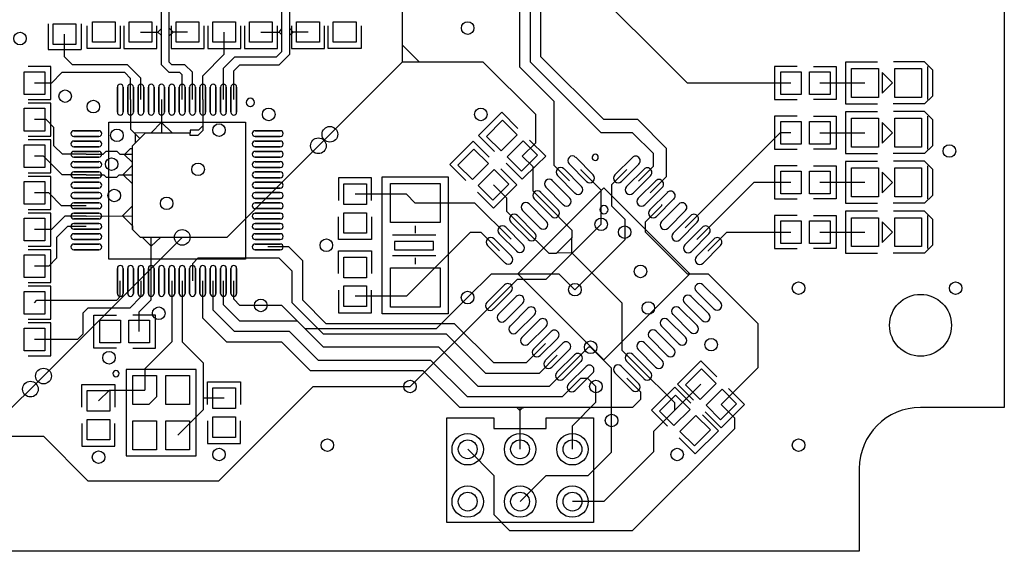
# Model space of a CAD drawing. Header units: millimetres. Extents: x 0 to 2835, y -2045 to 1.
# Tile 2 of 3: x 954 to 2835, y -2045 to -1029. Entities that reach past the tile are written whole.
import ezdxf

# ---------------------------------------------------------------- set-up
doc = ezdxf.new("R2010")
doc.units = ezdxf.units.MM

msp = doc.modelspace()

# ---------------------------------------------------------------- linework, layer by layer
for points in [[(2679.8, -275), (2834.8, -275), (2834.8, -1770), (2674.8, -1770)], [(1264.6, -1181.8), (1264.6, -1134.6), (1260, -1130), (1240, -1130), (1225, -1115), (1225, -935), (1220, -930), (1145, -930), (1130, -915), (1130, -760), (1160, -730), (1281.3, -730), (1329.8, -681.5)], [(1343.4, -1181.8), (1343.4, -1121.6), (1365, -1100), (1445, -1100), (1455, -1090), (1455, -920), (1445, -910), (1350, -910), (1335, -895), (1335, -760), (1360, -735), (1415, -735), (1429.8, -720.2), (1429.8, -681.5)], [(2079.8, -744), (1983.8, -744), (1944.8, -705), (1744.8, -705), (1684.8, -765), (1684.8, -1110), (1546.8, -1248.1)], [(2427.4, -1150), (2229.8, -1150), (2024.8, -945), (2024.8, -755), (2035.8, -744), (2079.8, -744)], [(2158.5, -1359.8), (2189.8, -1328.5), (2189.8, -1275), (2134.8, -1220), (2069.8, -1220), (1949.8, -1100), (1949.8, -780), (1924.8, -755), (1769.8, -755), (1757.8, -767), (1757.8, -829)], [(1284.3, -1181.8), (1284.3, -1129.3), (1270, -1115), (1245, -1115), (1240, -1110), (1240, -925), (1230, -915), (1155, -915), (1150, -910), (1150, -895), (1155, -890), (1240, -890), (1245, -885), (1245, -865), (1240, -860), (1150, -860), (1145, -855), (1145, -835), (1150, -830), (1175, -830), (1180.2, -824.8), (1180.2, -781.5)], [(1363.1, -1181.8), (1363.1, -1126.9), (1375, -1115), (1450, -1115), (1470, -1095), (1470, -915), (1450, -895), (1365, -895), (1360, -890), (1360, -875), (1365, -870), (1465, -870), (1470, -865), (1470, -845), (1465, -840), (1385, -840), (1380, -835), (1380, -781.5)], [(2136.3, -1337.5), (2164.8, -1309), (2164.8, -1285), (2124.8, -1245), (2064.8, -1245), (1929.8, -1110), (1929.8, -935), (1907.8, -913), (1907.8, -829)], [(999.8, -1710), (919.8, -1790), (584.8, -1790), (524.8, -1730), (524.8, -1540), (434.8, -1450), (434.8, -1335), (459.8, -1310), (459.8, -1140), (533, -1066.8), (533, -930.5)], [(2004.3, -1337.2), (1974.8, -1307.7), (1974.8, -1185), (1909.8, -1120), (1909.8, -945), (1892.3, -927.5), (1856.8, -927.5)], [(1008.5, -1036.8), (1008.5, -1086)], [(1071.5, -1036.8), (1071.5, -1086)], [(1146.5, -1040.7), (1146.5, -1084.1), (1083.5, -1084.1), (1083.5, -1040.7)], [(1153.5, -1040.8), (1153.5, -1084.1), (1192.9, -1084.1), (1216.5, -1084.1), (1216.5, -1040.8)], [(1185, -1052.6), (1218.4, -1052.5), (1225, -1046.1)], [(1218.4, -1052.5), (1225, -1059.3)], [(1275, -1052.6), (1247.7, -1052.5), (1240, -1045)], [(1247.7, -1052.5), (1240, -1059.9)], [(1243.5, -1040.8), (1243.5, -1084.1), (1282.9, -1084.1), (1306.5, -1084.1), (1306.5, -1040.8)], [(1304, -1181.8), (1304, -1136), (1345, -1095), (1345, -1052.6)], [(1313.5, -1040.8), (1313.5, -1084.1), (1352.9, -1084.1), (1376.5, -1084.1), (1376.5, -1040.8)], [(1383.5, -1040.8), (1383.5, -1084.1), (1422.9, -1084.1), (1446.5, -1084.1), (1446.5, -1040.8)], [(1415, -1052.6), (1449.6, -1052.5), (1455, -1046.2)], [(1449.6, -1052.5), (1455, -1057.7)], [(1505, -1052.6), (1476.4, -1052.5), (1470, -1045.8)], [(1476.4, -1052.5), (1470, -1058.8)], [(1473.5, -1040.8), (1473.5, -1084.1), (1512.9, -1084.1), (1536.5, -1084.1), (1536.5, -1040.8)], [(1606.5, -1040.7), (1606.5, -1084.1), (1543.5, -1084.1), (1543.5, -1040.7)], [(1185.9, -1181.8), (1185.9, -1140.9), (1160, -1115), (1055, -1115), (1040, -1100), (1040, -1056.5)], [(1008.5, -1086), (1071.5, -1086)], [(1914.3, -1289.5), (1939.8, -1264), (1939.8, -1210), (1839.8, -1110), (1717.8, -1110), (1684.8, -1077)], [(2623.5, -1109), (2681.5, -1109), (2697.6, -1124.9), (2697.6, -1174.9), (2682.6, -1189.9), (2622.6, -1189.9)], [(970.6, -1181.5), (1013.9, -1181.5), (1013.9, -1142.1), (1013.9, -1118.5), (970.6, -1118.5)], [(1717.8, -1110), (1684.8, -1110)], [(2439.3, -1118.5), (2395.9, -1118.5), (2395.9, -1157.9), (2395.9, -1181.5), (2439.3, -1181.5)], [(2470.7, -1118.5), (2514, -1118.5), (2514, -1181.5), (2470.7, -1181.5)], [(2592.6, -1109.9), (2531.5, -1109.9), (2531.5, -1189.9), (2592.6, -1189.9)], [(2688.1, -1118.4), (2688.1, -1181.5)], [(1166.2, -1181.8), (1166.2, -1141.2), (1155, -1130), (1035, -1130), (1015, -1150), (982.4, -1150)], [(2568.7, -1150), (2482.6, -1150)], [(1166.2, -1181.8), (1166.2, -1238.5), (1183.8, -1256)], [(1225.3, -1181.8), (1225.4, -1245)], [(1304, -1181.8), (1304, -1240.8), (1294.8, -1250), (1279.8, -1250), (1279.8, -1245)], [(970.6, -1251.5), (1013.9, -1251.5), (1013.9, -1212.1), (1013.9, -1188.5), (970.6, -1188.5)], [(1081.6, -1286.1), (1035.9, -1286.1), (1019.8, -1270), (1019.8, -1235), (1004.8, -1220), (982.4, -1220)], [(1861.4, -1281.1), (1830.8, -1250.5), (1875.3, -1206), (1906, -1236.6)], [(2439.3, -1213.5), (2395.9, -1213.5), (2395.9, -1252.9), (2395.9, -1276.5), (2439.3, -1276.5)], [(2470.7, -1213.5), (2514, -1213.5), (2514, -1276.5), (2470.7, -1276.5)], [(2592.6, -1204.9), (2531.5, -1204.9), (2531.5, -1284.9), (2592.6, -1284.9)], [(2623.5, -1204), (2681.5, -1204), (2697.6, -1219.9), (2697.6, -1269.9), (2682.6, -1284.9), (2622.6, -1284.9)], [(2688.1, -1213.4), (2688.1, -1276.5)], [(1368.8, -1486.5), (1124.8, -1486.5), (1124.8, -1224.5), (1385.8, -1224.5), (1385.8, -1486.5), (1355.8, -1486.5)], [(1225.4, -1224.8), (1205.2, -1245)], [(1225.4, -1225.2), (1245.4, -1245)], [(1304, -1231.7), (1295.7, -1240), (1279.8, -1240), (1279.8, -1245)], [(970.6, -1321.5), (1013.9, -1321.5), (1013.9, -1282.1), (1013.9, -1258.5), (970.6, -1258.5)], [(1547, -1247.8), (1349.8, -1445), (1264.8, -1445), (974.8, -1735)], [(1264.8, -1445), (1184.8, -1445), (1169.8, -1430), (1169.8, -1270), (1194.8, -1245), (1279.8, -1245)], [(1172.3, -1244.5), (1194.8, -1245)], [(1172.5, -1244.7), (1175, -1247.2), (1175, -1264.8)], [(1546.8, -1248.1), (1524.8, -1270)], [(1883.7, -1303.4), (1914.3, -1334), (1942.1, -1306.2), (1958.9, -1289.5), (1928.2, -1258.9)], [(2427.4, -1245), (2406.8, -1245), (2225.3, -1426.5)], [(2482.6, -1245), (2568.7, -1245)], [(1155.2, -1285.8), (1166, -1275), (1169.8, -1275)], [(1806.4, -1336.1), (1775.8, -1305.5), (1820.3, -1261), (1851, -1291.6)], [(1081.6, -1325.5), (1035.3, -1325.5), (999.8, -1290), (982.4, -1290)], [(1081.6, -1286.1), (1113.7, -1286.1), (1119.8, -1280), (1139.8, -1280), (1145.6, -1285.8), (1169.8, -1285.8)], [(1153.2, -1285.9), (1169.8, -1301.6)], [(1959.8, -1381.8), (1934.8, -1356.8), (1934.8, -1310), (1914.3, -1289.5)], [(1151.1, -1325.4), (1169.8, -1307.2)], [(1828.7, -1358.4), (1859.3, -1389), (1887.1, -1361.2), (1903.9, -1344.5), (1873.2, -1313.9)], [(2064.8, -1420), (2064.8, -1355), (2026.6, -1316.8), (2026.6, -1315)], [(2114, -1315.2), (2084.8, -1344.4), (2084.8, -1385), (2109.8, -1410), (2109.8, -1435), (2109.8, -1435)], [(2439.3, -1308.5), (2395.9, -1308.5), (2395.9, -1347.9), (2395.9, -1371.5), (2439.3, -1371.5)], [(2470.7, -1308.5), (2514, -1308.5), (2514, -1371.5), (2470.7, -1371.5)], [(2592.6, -1299.9), (2531.5, -1299.9), (2531.5, -1379.9), (2592.6, -1379.9)], [(2623.5, -1299), (2681.5, -1299), (2697.6, -1314.9), (2697.6, -1364.9), (2682.6, -1379.9), (2622.6, -1379.9)], [(2688.1, -1308.4), (2688.1, -1371.5)], [(970.6, -1391.5), (1013.9, -1391.5), (1013.9, -1352.1), (1013.9, -1328.5), (970.6, -1328.5)], [(1081.6, -1325.5), (1115.3, -1325.5), (1119.8, -1330), (1139.8, -1330), (1144.4, -1325.4), (1169.8, -1325.4)], [(1152.2, -1325.4), (1169.8, -1342.7)], [(1626.3, -1374.2), (1626.3, -1330.9), (1586.9, -1330.9), (1563.3, -1330.9), (1563.3, -1374.2)], [(1682.3, -1590.9), (1646.8, -1590.9), (1646.8, -1329.1), (1682.3, -1329.1)], [(1682.3, -1329.1), (1737.4, -1329.1)], [(1737.4, -1329.1), (1772.8, -1329.1), (1772.8, -1590.9), (1737.4, -1590.9)], [(1915.3, -1426.3), (1884.8, -1395.8), (1884.8, -1370), (1859.3, -1344.5)], [(2427.4, -1340), (2356.4, -1340), (2247.6, -1448.8)], [(2568.6, -1340), (2568.6, -1340), (2482.6, -1340)], [(1081.6, -1384.5), (1034.3, -1384.5), (1009.8, -1360), (982.4, -1360)], [(1709.8, -1379.3), (1693, -1362.4), (1594.8, -1362.4)], [(1150.8, -1404.1), (1169.8, -1384.8)], [(1893, -1448.5), (1823.8, -1379.3), (1709.8, -1379.3)], [(1915.3, -1426.3), (1964.8, -1475), (1979.8, -1475), (2009.8, -1445), (2009.8, -1431.8), (1959.8, -1381.8)], [(2294.3, -1764.5), (2364.8, -1694), (2364.8, -1610), (2269.8, -1515), (2229.8, -1515), (2149.8, -1435), (2149.8, -1415), (2180.8, -1384), (2180.8, -1382.1)], [(970.6, -1461.5), (1013.9, -1461.5), (1013.9, -1422.1), (1013.9, -1398.5), (970.6, -1398.5)], [(1081.6, -1404.2), (1040.6, -1404.2), (1014.8, -1430), (982.4, -1430)], [(1081.6, -1404.2), (1169.8, -1404.1)], [(1150.8, -1404.1), (1169.8, -1423.1), (1169.8, -1430)], [(1626.3, -1405.7), (1626.3, -1449.1), (1563.3, -1449.1), (1563.3, -1405.7)], [(2439.3, -1403.5), (2395.9, -1403.5), (2395.9, -1442.9), (2395.9, -1466.5), (2439.3, -1466.5)], [(2470.7, -1403.5), (2514, -1403.5), (2514, -1466.5), (2470.7, -1466.5)], [(2592.6, -1394.9), (2531.5, -1394.9), (2531.5, -1474.9), (2592.6, -1474.9)], [(2623.5, -1394), (2681.5, -1394), (2697.6, -1409.9), (2697.6, -1459.9), (2682.6, -1474.9), (2622.6, -1474.9)], [(2688.1, -1403.4), (2688.1, -1466.5)], [(276.8, -1420), (234.8, -1420), (224.8, -1430), (224.8, -1460), (234.8, -1470), (294.8, -1470), (309.8, -1485), (309.8, -1700), (369.8, -1760), (479.8, -1760), (544.8, -1825), (999.8, -1825), (1084.8, -1910), (1334.8, -1910), (1514.8, -1730), (1699.8, -1730)], [(1081.6, -1423.9), (1045.9, -1423.9), (1024.8, -1445), (1024.8, -1485), (1009.8, -1500), (982.4, -1500)], [(1699.8, -1730), (1904.8, -1525), (1959.8, -1525), (2064.8, -1420), (2064.8, -1420)], [(1709.8, -1423), (1709.8, -1437)], [(1205.6, -1462), (1188.6, -1445), (1184.8, -1445)], [(1205.6, -1462), (1223, -1445)], [(1205.6, -1528.2), (1205.6, -1445)], [(1748.8, -1441), (1666.1, -1441)], [(1709.8, -1540.7), (1815.5, -1435), (1834.8, -1435), (1870.8, -1470.8)], [(2136, -1692.1), (2104.8, -1660.9), (2104.8, -1570.9), (2008.6, -1474.6), (2008.6, -1445)], [(2109.8, -1435), (2109.8, -1450), (2014.8, -1545)], [(2269.9, -1471.1), (2269.9, -1470), (2304.9, -1435), (2427.4, -1435)], [(2482.6, -1435), (2568.7, -1435)], [(1958.8, -1647.9), (1921.7, -1685), (1859.8, -1685), (1784.8, -1610), (1539.8, -1610), (1494.8, -1565), (1494.8, -1489.8), (1468.3, -1463.3), (1428, -1463.3)], [(970.6, -1531.5), (1013.9, -1531.5), (1013.9, -1492.1), (1013.9, -1468.5), (970.6, -1468.5)], [(1981.1, -1670.2), (1946.3, -1705), (1844.8, -1705), (1769.8, -1630), (1534.8, -1630), (1474.8, -1570), (1474.8, -1509.8), (1450, -1485), (1294.8, -1485), (1284.3, -1495.5), (1284.3, -1528.2)], [(1563.3, -1514.3), (1563.3, -1470.9), (1626.3, -1470.9), (1626.3, -1514.3)], [(1748.8, -1480.4), (1666.1, -1480.4)], [(1709.4, -1484.3), (1709.4, -1496.1)], [(2008.6, -1474.6), (1979.8, -1475)], [(2014.8, -1545), (1984.8, -1515), (1854.8, -1515), (1809.8, -1560)], [(970.6, -1601.5), (1013.9, -1601.5), (1013.9, -1562.1), (1013.9, -1538.5), (970.6, -1538.5)], [(1185.9, -1528.2), (1185.9, -1558.9), (1164.8, -1580), (1084.8, -1580), (1074.8, -1590), (1074.8, -1630), (1064.8, -1640), (982.4, -1640)], [(982.4, -1570), (987.4, -1565), (1139.8, -1565), (1146.5, -1558.3), (1146.5, -1528.2)], [(1182.4, -1625), (1182.4, -1587.5), (1205.6, -1564.2), (1205.6, -1528.2)], [(1245, -1528.2), (1245, -1644.8), (1193.3, -1696.5), (1193.3, -1736.7)], [(1264.7, -1528.2), (1264.7, -1644.8), (1304.8, -1685), (1304.8, -1774.8), (1256.3, -1823.3)], [(2113.7, -1714.3), (2139.8, -1740.4), (2139.8, -1755), (2124.8, -1770), (1794.8, -1770), (1724.8, -1700), (1509.8, -1700), (1454.8, -1645), (1349.8, -1645), (1304, -1599.2), (1304, -1528.2)], [(2025.6, -1714.8), (1990.4, -1750), (1809.8, -1750), (1739.8, -1680), (1524.8, -1680), (1469.8, -1625), (1364.8, -1625), (1323.7, -1583.9), (1323.7, -1528.2)], [(2003.3, -1692.5), (1965.8, -1730), (1829.8, -1730), (1754.8, -1655), (1534.8, -1655), (1484.8, -1605), (1374.8, -1605), (1343.4, -1573.6), (1343.4, -1528.2)], [(1414.8, -1575), (1374.8, -1575), (1363.1, -1563.3), (1363.1, -1528.2)], [(1709.8, -1540.7), (1693, -1557.6), (1594.8, -1557.6)], [(1809.8, -1560), (1749.8, -1620), (1499.8, -1620), (1454.8, -1575), (1414.8, -1575)], [(1563.3, -1545.8), (1563.3, -1589.1), (1602.7, -1589.1), (1626.3, -1589.1), (1626.3, -1545.8)], [(1139.1, -1656.5), (1095.8, -1656.5), (1095.8, -1593.5), (1139.1, -1593.5)], [(1170.6, -1656.5), (1213.9, -1656.5), (1213.9, -1617.1), (1213.9, -1593.5), (1170.6, -1593.5)], [(1737.4, -1590.9), (1682.3, -1590.9)], [(970.6, -1671.5), (1013.9, -1671.5), (1013.9, -1632.1), (1013.9, -1608.5), (970.6, -1608.5)], [(2044.8, -1655), (2040.8, -1655), (2003.3, -1692.5)], [(2084.8, -1795), (2084.8, -1695), (2044.8, -1655)], [(2205.3, -1775.5), (2205.3, -1761.4), (2136, -1692.1)], [(2241.4, -1756.1), (2210.8, -1725.5), (2255.3, -1681), (2286, -1711.6)], [(1073.3, -1769.3), (1073.3, -1725.9), (1136.3, -1725.9), (1136.3, -1769.3)], [(1313.3, -1764.3), (1313.3, -1720.9), (1376.3, -1720.9), (1376.3, -1764.3)], [(2010, -1850), (2010, -1805), (2054.8, -1760.2), (2054.8, -1730)], [(2054.8, -1730), (2039.6, -1714.8), (2025.6, -1714.8)], [(2255.3, -1725.5), (2205.3, -1775.5)], [(1104.8, -1757.4), (1125.6, -1736.7), (1193.3, -1736.7)], [(2236, -1761.6), (2205.3, -1731), (2177.5, -1758.8), (2160.8, -1775.5), (2191.4, -1806.1)], [(2263.7, -1778.4), (2294.3, -1809), (2322.1, -1781.2), (2338.9, -1764.5), (2308.2, -1733.9)], [(1344.8, -1752.5), (1304.8, -1752.4)], [(1810, -1850), (1859.8, -1899.8), (1859.8, -1974.8), (1890, -2005), (2125, -2005), (2320, -1810), (2320, -1790.2), (2294.3, -1764.5)], [(1909.8, -1775.7), (1903.6, -1770)], [(1909.8, -1775.7), (1915.5, -1770), (1917, -1770)], [(1910, -1850), (1910, -1770.2), (1909.8, -1770)], [(2205.3, -1775.5), (2165, -1815.8), (2165, -1855), (2070, -1950), (2010, -1950)], [(2258.2, -1783.9), (2288.8, -1814.5), (2244.3, -1859), (2213.7, -1828.4)], [(1073.3, -1800.8), (1073.3, -1844.1), (1112.7, -1844.1), (1136.3, -1844.1), (1136.3, -1800.8)], [(1313.3, -1795.8), (1313.3, -1839.1), (1352.7, -1839.1), (1376.3, -1839.1), (1376.3, -1795.8)], [(2050, -1810), (2050, -1990), (1770, -1990), (1770, -1790), (1860, -1790), (1860, -1810), (1960, -1810), (1960, -1790), (2050, -1790), (2050, -1910)], [(1910, -1950), (1960, -1900), (2040, -1900), (2084.8, -1855.2), (2084.8, -1795)], [(2557.8, -1889), (2557.8, -2045), (272.8, -2045), (272.8, -1889)], [(2557.8, -1887), (2557.8, -1889)]]:
    msp.add_lwpolyline(points)
for points in [[(1136.7, -1032.9), (1136.7, -1072.2), (1093.3, -1072.2), (1093.3, -1032.9)], [(1163.3, -1072.2), (1163.3, -1032.9), (1206.7, -1032.9), (1206.7, -1072.2)], [(1253.3, -1072.2), (1253.3, -1032.9), (1296.7, -1032.9), (1296.7, -1072.2)], [(1323.3, -1072.2), (1323.3, -1032.9), (1366.7, -1032.9), (1366.7, -1072.2)], [(1393.3, -1072.2), (1393.3, -1032.9), (1436.7, -1032.9), (1436.7, -1072.2)], [(1483.3, -1072.2), (1483.3, -1032.9), (1526.7, -1032.9), (1526.7, -1072.2)], [(1596.7, -1032.9), (1596.7, -1072.2), (1553.3, -1072.2), (1553.3, -1032.9)], [(1018.4, -1076.2), (1018.4, -1036.8), (1061.7, -1036.8), (1061.7, -1076.2)], [(2543.1, -1122.4), (2594.3, -1122.4), (2594.3, -1177.6), (2543.1, -1177.6)], [(2625.8, -1122.4), (2676.9, -1122.4), (2676.9, -1177.6), (2625.8, -1177.6)], [(1002.1, -1171.7), (962.7, -1171.7), (962.7, -1128.3), (1002.1, -1128.3)], [(2407.8, -1128.3), (2447.1, -1128.3), (2447.1, -1171.7), (2407.8, -1171.7)], [(2462.9, -1128.3), (2502.2, -1128.3), (2502.2, -1171.7), (2462.9, -1171.7)], [(2601.4, -1130.2), (2601.4, -1169.7), (2601.4, -1169.7), (2621.2, -1149.9), (2621.2, -1149.9), (2601.4, -1130.2)], [(1141, -1205.8), (1141, -1157.8)], [(1152.1, -1205.8), (1152.1, -1157.8)], [(1160.7, -1205.8), (1160.7, -1157.8)], [(1171.8, -1205.8), (1171.8, -1157.8)], [(1180.4, -1205.8), (1180.4, -1157.8)], [(1191.4, -1205.8), (1191.4, -1157.8)], [(1200.1, -1205.8), (1200.1, -1157.8)], [(1211.1, -1205.8), (1211.1, -1157.8)], [(1219.8, -1205.8), (1219.8, -1157.8)], [(1230.8, -1205.8), (1230.8, -1157.8)], [(1239.5, -1205.8), (1239.5, -1157.8)], [(1250.5, -1205.8), (1250.5, -1157.8)], [(1259.1, -1205.8), (1259.1, -1157.8)], [(1270.2, -1205.8), (1270.2, -1157.8)], [(1278.8, -1205.8), (1278.8, -1157.8)], [(1289.9, -1205.8), (1289.9, -1157.8)], [(1298.5, -1205.8), (1298.5, -1157.8)], [(1309.5, -1205.8), (1309.5, -1157.8)], [(1318.2, -1205.8), (1318.2, -1157.8)], [(1329.2, -1205.8), (1329.2, -1157.8)], [(1337.9, -1205.8), (1337.9, -1157.8)], [(1348.9, -1205.8), (1348.9, -1157.8)], [(1357.6, -1205.8), (1357.6, -1157.8)], [(1368.6, -1205.8), (1368.6, -1157.8)], [(1002.1, -1241.7), (962.7, -1241.7), (962.7, -1198.3), (1002.1, -1198.3)], [(1873.9, -1279.7), (1846.1, -1251.9), (1876.7, -1221.3), (1904.6, -1249.1)], [(2543.1, -1217.4), (2594.3, -1217.4), (2594.3, -1272.6), (2543.1, -1272.6)], [(2625.8, -1217.4), (2676.9, -1217.4), (2676.9, -1272.6), (2625.8, -1272.6)], [(2407.8, -1223.3), (2447.1, -1223.3), (2447.1, -1266.7), (2407.8, -1266.7)], [(2462.9, -1223.3), (2502.2, -1223.3), (2502.2, -1266.7), (2462.9, -1266.7)], [(2601.4, -1225.2), (2601.4, -1264.7), (2601.4, -1264.7), (2621.2, -1244.9), (2621.2, -1244.9), (2601.4, -1225.2)], [(1057.6, -1241.2), (1105.6, -1241.2)], [(1057.6, -1252.2), (1105.6, -1252.2)], [(1404, -1241.2), (1452.1, -1241.2)], [(1404, -1252.2), (1452.1, -1252.2)], [(1002.1, -1311.7), (962.7, -1311.7), (962.7, -1268.3), (1002.1, -1268.3)], [(1057.6, -1260.9), (1105.6, -1260.9)], [(1057.6, -1271.9), (1105.6, -1271.9)], [(1404, -1260.9), (1452.1, -1260.9)], [(1404, -1271.9), (1452.1, -1271.9)], [(1818.9, -1334.7), (1791.1, -1306.9), (1821.7, -1276.3), (1849.6, -1304.1)], [(1912.9, -1318.7), (1885.1, -1290.9), (1915.7, -1260.3), (1943.5, -1288.1)], [(1057.6, -1280.6), (1105.6, -1280.6)], [(1057.6, -1291.6), (1105.6, -1291.6)], [(1404, -1280.6), (1452.1, -1280.6)], [(1404, -1291.6), (1452.1, -1291.6)], [(2049.6, -1325.4), (2016.2, -1292)], [(2091, -1325.7), (2124.4, -1292.3)], [(1057.6, -1300.3), (1105.6, -1300.3)], [(1057.6, -1311.3), (1105.6, -1311.3)], [(1404, -1300.3), (1452.1, -1300.3)], [(1404, -1311.3), (1452.1, -1311.3)], [(1857.9, -1373.7), (1830.1, -1345.9), (1860.7, -1315.3), (1888.5, -1343.1)], [(2027.3, -1347.7), (1993.9, -1314.3)], [(2037.1, -1337.9), (2003.7, -1304.5)], [(2103.6, -1338.2), (2137, -1304.8)], [(2113.3, -1348), (2146.7, -1314.6)], [(2543.1, -1312.4), (2594.3, -1312.4), (2594.3, -1367.6), (2543.1, -1367.6)], [(2625.8, -1312.4), (2676.9, -1312.4), (2676.9, -1367.6), (2625.8, -1367.6)], [(1057.6, -1320), (1105.6, -1320)], [(1057.6, -1331), (1105.6, -1331)], [(1404, -1320), (1452.1, -1320)], [(1404, -1331), (1452.1, -1331)], [(2014.8, -1360.2), (1981.4, -1326.8)], [(2125.8, -1360.5), (2159.3, -1327.1)], [(2407.8, -1318.3), (2447.1, -1318.3), (2447.1, -1361.7), (2407.8, -1361.7)], [(2462.9, -1318.3), (2502.2, -1318.3), (2502.2, -1361.7), (2462.9, -1361.7)], [(2601.4, -1320.2), (2601.4, -1359.7), (2601.4, -1359.7), (2621.2, -1339.9), (2621.2, -1339.9), (2601.4, -1320.2)], [(1002.1, -1381.7), (962.7, -1381.7), (962.7, -1338.3), (1002.1, -1338.3)], [(1057.6, -1339.6), (1105.6, -1339.6)], [(1057.6, -1350.7), (1105.6, -1350.7)], [(1404, -1339.6), (1452.1, -1339.6)], [(1404, -1350.7), (1452.1, -1350.7)], [(1616.5, -1342.8), (1616.5, -1382.1), (1573.2, -1382.1), (1573.2, -1342.8)], [(1662.6, -1341.9), (1757.1, -1341.9), (1757.1, -1416.7), (1662.6, -1416.7)], [(2234.4, -1514.6), (2070.2, -1350.4), (1905.9, -1514.6), (2070.2, -1678.9), (2234.4, -1514.6)], [(1992.5, -1382.5), (1959.1, -1349.1)], [(2005, -1369.9), (1971.6, -1336.5)], [(2135.6, -1370.2), (2169, -1336.8)], [(2148.1, -1382.8), (2181.5, -1349.4)], [(1057.6, -1359.3), (1105.6, -1359.3)], [(1057.6, -1370.4), (1105.6, -1370.4)], [(1404, -1359.3), (1452.1, -1359.3)], [(1404, -1370.4), (1452.1, -1370.4)], [(1970.2, -1404.7), (1936.8, -1371.3)], [(1982.8, -1392.2), (1949.3, -1358.8)], [(2157.9, -1392.5), (2191.3, -1359.1)], [(2170.4, -1405), (2203.8, -1371.6)], [(1057.6, -1379), (1105.6, -1379)], [(1057.6, -1390), (1105.6, -1390)], [(1404, -1379), (1452.1, -1379)], [(1404, -1390), (1452.1, -1390)], [(1960.6, -1414.4), (1927.1, -1381)], [(2180.1, -1414.7), (2213.5, -1381.3)], [(1002.1, -1451.7), (962.7, -1451.7), (962.7, -1408.3), (1002.1, -1408.3)], [(1057.6, -1398.7), (1105.6, -1398.7)], [(1057.6, -1409.7), (1105.6, -1409.7)], [(1404, -1398.7), (1452.1, -1398.7)], [(1404, -1409.7), (1452.1, -1409.7)], [(1616.5, -1397.9), (1616.5, -1437.2), (1573.2, -1437.2), (1573.2, -1397.9)], [(1938.3, -1436.7), (1904.9, -1403.3)], [(1948, -1426.9), (1914.6, -1393.5)], [(2192.6, -1427.2), (2226, -1393.8)], [(2202.3, -1437), (2235.7, -1403.6)], [(2543.1, -1407.4), (2594.3, -1407.4), (2594.3, -1462.6), (2543.1, -1462.6)], [(2625.8, -1407.4), (2676.9, -1407.4), (2676.9, -1462.6), (2625.8, -1462.6)], [(1057.6, -1418.4), (1105.6, -1418.4)], [(1404, -1418.4), (1452.1, -1418.4)], [(1916, -1459), (1882.6, -1425.6)], [(1925.8, -1449.2), (1892.4, -1415.8)], [(2214.9, -1449.5), (2248.3, -1416.1)], [(2224.6, -1459.3), (2258, -1425.9)], [(2407.8, -1413.3), (2447.1, -1413.3), (2447.1, -1456.7), (2407.8, -1456.7)], [(2462.9, -1413.3), (2502.2, -1413.3), (2502.2, -1456.7), (2462.9, -1456.7)], [(2601.4, -1415.2), (2601.4, -1454.7), (2601.4, -1454.7), (2621.2, -1434.9), (2621.2, -1434.9), (2601.4, -1415.2)], [(1057.6, -1429.4), (1105.6, -1429.4)], [(1057.6, -1438.1), (1105.6, -1438.1)], [(1404, -1429.4), (1452.1, -1429.4)], [(1404, -1438.1), (1452.1, -1438.1)], [(1893.7, -1481.2), (1860.3, -1447.8)], [(1903.5, -1471.5), (1870.1, -1438.1)], [(2237.1, -1471.8), (2270.6, -1438.4)], [(1057.6, -1449.1), (1105.6, -1449.1)], [(1057.6, -1457.8), (1105.6, -1457.8)], [(1404, -1449.1), (1452.1, -1449.1)], [(1404, -1457.8), (1452.1, -1457.8)], [(1744.9, -1452.8), (1670.1, -1452.8), (1670.1, -1468.6), (1744.9, -1468.6), (1744.9, -1452.8)], [(1881.2, -1493.8), (1847.8, -1460.4)], [(2246.9, -1481.5), (2280.3, -1448.1)], [(2259.4, -1494.1), (2292.8, -1460.7)], [(1002.1, -1521.7), (962.7, -1521.7), (962.7, -1478.3), (1002.1, -1478.3)], [(1057.6, -1468.8), (1105.6, -1468.8)], [(1404, -1468.8), (1452.1, -1468.8)], [(1573.2, -1522.1), (1573.2, -1482.8), (1616.5, -1482.8), (1616.5, -1522.1)], [(1141, -1552.2), (1141, -1504.2)], [(1152.1, -1552.2), (1152.1, -1504.2)], [(1160.7, -1552.2), (1160.7, -1504.2)], [(1171.8, -1552.2), (1171.8, -1504.2)], [(1180.4, -1552.2), (1180.4, -1504.2)], [(1191.4, -1552.2), (1191.4, -1504.2)], [(1200.1, -1552.2), (1200.1, -1504.2)], [(1211.1, -1552.2), (1211.1, -1504.2)], [(1219.8, -1552.2), (1219.8, -1504.2)], [(1230.8, -1552.2), (1230.8, -1504.2)], [(1239.5, -1552.2), (1239.5, -1504.2)], [(1250.5, -1552.2), (1250.5, -1504.2)], [(1259.1, -1552.2), (1259.1, -1504.2)], [(1270.2, -1552.2), (1270.2, -1504.2)], [(1278.8, -1552.2), (1278.8, -1504.2)], [(1289.9, -1552.2), (1289.9, -1504.2)], [(1298.5, -1552.2), (1298.5, -1504.2)], [(1309.5, -1552.2), (1309.5, -1504.2)], [(1318.2, -1552.2), (1318.2, -1504.2)], [(1329.2, -1552.2), (1329.2, -1504.2)], [(1337.9, -1552.2), (1337.9, -1504.2)], [(1348.9, -1552.2), (1348.9, -1504.2)], [(1357.6, -1552.2), (1357.6, -1504.2)], [(1368.6, -1552.2), (1368.6, -1504.2)], [(1662.6, -1503.3), (1757.1, -1503.3), (1757.1, -1578.1), (1662.6, -1578.1)], [(1573.2, -1577.2), (1573.2, -1537.9), (1616.5, -1537.9), (1616.5, -1577.2)], [(1846.8, -1569.3), (1880.2, -1535.9)], [(2292.5, -1568.9), (2259.1, -1535.5)], [(1002.1, -1591.7), (962.7, -1591.7), (962.7, -1548.3), (1002.1, -1548.3)], [(1859.3, -1581.9), (1892.7, -1548.5)], [(1869.1, -1591.6), (1902.5, -1558.2)], [(2270.3, -1591.2), (2236.9, -1557.8)], [(2280, -1581.5), (2246.6, -1548.1)], [(1881.6, -1604.2), (1915, -1570.8)], [(2257.7, -1603.7), (2224.3, -1570.3)], [(1891.4, -1613.9), (1924.8, -1580.5)], [(1903.9, -1626.4), (1937.3, -1593)], [(2235.5, -1626), (2202.1, -1592.6)], [(2248, -1613.5), (2214.6, -1580.1)], [(1146.9, -1646.7), (1107.6, -1646.7), (1107.6, -1603.3), (1146.9, -1603.3)], [(1202.1, -1646.7), (1162.7, -1646.7), (1162.7, -1603.3), (1202.1, -1603.3)], [(1913.6, -1636.2), (1947, -1602.8)], [(1926.2, -1648.7), (1959.6, -1615.3)], [(2213.2, -1648.3), (2179.8, -1614.9)], [(2225.7, -1635.7), (2192.3, -1602.3)], [(1002.1, -1661.7), (962.7, -1661.7), (962.7, -1618.3), (1002.1, -1618.3)], [(1935.8, -1658.4), (1969.2, -1625)], [(2203.5, -1657.9), (2170.1, -1624.5)], [(1948.4, -1670.9), (1981.8, -1637.5)], [(1958.1, -1680.6), (1991.5, -1647.2)], [(2181.2, -1680.2), (2147.8, -1646.8)], [(2191, -1670.5), (2157.6, -1637.1)], [(1970.6, -1693.2), (2004, -1659.8)], [(1980.4, -1702.9), (2013.8, -1669.5)], [(2159, -1702.5), (2125.6, -1669.1)], [(2168.7, -1692.8), (2135.3, -1659.4)], [(1992.9, -1715.4), (2026.3, -1682)], [(2002.7, -1725.2), (2036.1, -1691.8)], [(2136.7, -1724.8), (2103.3, -1691.4)], [(2146.4, -1715), (2113, -1681.6)], [(1157.9, -1697.3), (1157.9, -1862.7), (1291.7, -1862.7), (1291.7, -1697.3), (1157.9, -1697.3)], [(1215.9, -1709.1), (1215.9, -1750), (1201, -1764.3), (1170.7, -1764.3), (1170.7, -1709.1)], [(1278.9, -1709.1), (1278.9, -1764.3), (1233.7, -1764.3), (1233.7, -1709.1)], [(2015.2, -1737.7), (2048.6, -1704.3)], [(2124.2, -1737.3), (2090.8, -1703.9)], [(2253.9, -1754.7), (2226.1, -1726.9), (2256.7, -1696.3), (2284.6, -1724.1)], [(1083.2, -1777.1), (1083.2, -1737.8), (1126.5, -1737.8), (1126.5, -1777.1)], [(1323.2, -1772.1), (1323.2, -1732.8), (1366.5, -1732.8), (1366.5, -1772.1)], [(2206.7, -1746.3), (2234.6, -1774.1), (2203.9, -1804.7), (2176.1, -1776.9)], [(2292.9, -1793.7), (2265.1, -1765.9), (2295.7, -1735.3), (2323.5, -1763.1)], [(2245.7, -1785.3), (2273.5, -1813.1), (2242.9, -1843.7), (2215.1, -1815.9)], [(1083.2, -1832.2), (1083.2, -1792.9), (1126.5, -1792.9), (1126.5, -1832.2)], [(1215.9, -1795.8), (1215.9, -1850.9), (1170.7, -1850.9), (1170.7, -1795.8)], [(1278.9, -1795.8), (1278.9, -1850.9), (1233.7, -1850.9), (1233.7, -1795.8)], [(1323.2, -1827.2), (1323.2, -1787.9), (1366.5, -1787.9), (1366.5, -1827.2)]]:
    msp.add_lwpolyline(points, close=True)
for centre, radius in [((1810, -1045), 12), ((955, -1065), 12), ((1041.2, -1175.1), 12), ((1095, -1195), 12), ((1430, -1210), 12), ((1835, -1210), 12), ((1140, -1250), 12), ((1335, -1240), 12), ((1546.8, -1248), 15), ((1524.8, -1270), 15), ((2730, -1280), 12), ((1130, -1305), 12), ((1295, -1315), 12), ((1135, -1365), 12), ((1235, -1380), 12), ((2064.8, -1420), 12), ((2109.8, -1435), 12), ((1264.8, -1445), 15), ((1540, -1460), 12), ((2140, -1510), 12), ((2014.8, -1545), 12), ((2441.9, -1542.1), 12), ((2741.9, -1542.1), 12), ((1809.8, -1560), 12), ((2674.8, -1613), 59.1), ((1220, -1590), 12), ((1414.8, -1575), 12), ((2155, -1580), 12), ((2044.8, -1655), 12), ((2275, -1650), 12), ((1125, -1675), 12), ((999.8, -1710), 15), ((974.8, -1735), 15), ((1699.8, -1730), 12), ((2054.8, -1730), 12), ((2084.8, -1795), 12), ((1810, -1850), 30), ((1910, -1850), 30), ((2010, -1850), 30), ((1541.9, -1842.1), 12), ((1810, -1850), 18), ((1910, -1850), 18), ((2010, -1850), 18), ((2441.9, -1842.1), 12), ((1105, -1865), 12), ((1335, -1860), 12), ((2210, -1860), 12), ((1810, -1950), 30), ((1810, -1950), 18), ((1910, -1950), 30), ((1910, -1950), 18), ((2010, -1950), 30), ((2010, -1950), 18)]:
    msp.add_circle(centre, radius)
for centre, radius, start, end in [((1146.5, -1157.8), 5.51, 0, 180), ((1166.2, -1157.8), 5.51, 0, 180), ((1185.9, -1157.8), 5.51, 0, 180), ((1205.6, -1157.8), 5.51, 0, 180), ((1225.3, -1157.8), 5.51, 0, 180), ((1245, -1157.8), 5.51, 0, 180), ((1264.7, -1157.8), 5.51, 0, 180), ((1284.3, -1157.8), 5.51, 0, 180), ((1304, -1157.8), 5.51, 0, 180), ((1323.7, -1157.8), 5.51, 0, 180), ((1343.4, -1157.8), 5.51, 0, 180), ((1363.1, -1157.8), 5.51, 0, 180), ((1394.8, -1187.1), 7.87, 270.3638, 270), ((1146.5, -1205.8), 5.51, 180, 0), ((1166.2, -1205.8), 5.51, 180, 0), ((1185.9, -1205.8), 5.51, 180, 0), ((1205.6, -1205.8), 5.51, 180, 0), ((1225.3, -1205.8), 5.51, 180, 0), ((1245, -1205.8), 5.51, 180, 0), ((1264.7, -1205.8), 5.51, 180, 0), ((1284.3, -1205.8), 5.51, 180, 0), ((1304, -1205.8), 5.51, 180, 0), ((1323.7, -1205.8), 5.51, 180, 0), ((1343.4, -1205.8), 5.51, 180, 0), ((1363.1, -1205.8), 5.51, 180, 0), ((1057.6, -1246.7), 5.51, 450, 270), ((1105.6, -1246.7), 5.51, 270, 450), ((1404, -1246.7), 5.51, 450, 270), ((1452.1, -1246.7), 5.51, 270, 450), ((1057.6, -1266.4), 5.51, 450, 270), ((1105.6, -1266.4), 5.51, 270, 450), ((1404, -1266.4), 5.51, 450, 270), ((1452.1, -1266.4), 5.51, 270, 450), ((1057.6, -1286.1), 5.51, 450, 270), ((1105.6, -1286.1), 5.51, 270, 450), ((1404, -1286.1), 5.51, 450, 270), ((1452.1, -1286.1), 5.51, 270, 450), ((2009.9, -1298.3), 8.86, 45, 225), ((2053.5, -1291.9), 5.91, 315.0773, 314.11), ((2130.7, -1298.5), 8.86, 315, 495), ((1057.6, -1305.8), 5.51, 450, 270), ((1105.6, -1305.8), 5.51, 270, 450), ((1404, -1305.8), 5.51, 450, 270), ((1452.1, -1305.8), 5.51, 270, 450), ((1987.6, -1320.5), 8.86, 45, 225), ((2153, -1320.8), 8.86, 315, 495), ((1057.6, -1325.5), 5.51, 450, 270), ((1105.6, -1325.5), 5.51, 270, 450), ((1404, -1325.5), 5.51, 450, 270), ((1452.1, -1325.5), 5.51, 270, 450), ((1965.4, -1342.8), 8.86, 45, 225), ((2043.3, -1331.7), 8.86, 225, 45), ((2097.3, -1331.9), 8.86, 495, 315), ((2175.3, -1343.1), 8.86, 315, 495), ((1057.6, -1345.2), 5.51, 450, 270), ((1105.6, -1345.2), 5.51, 270, 450), ((1404, -1345.2), 5.51, 450, 270), ((1452.1, -1345.2), 5.51, 270, 450), ((2021, -1353.9), 8.86, 225, 45), ((2119.6, -1354.2), 8.86, 495, 315), ((1057.6, -1364.8), 5.51, 450, 270), ((1105.6, -1364.8), 5.51, 270, 450), ((1404, -1364.8), 5.51, 450, 270), ((1452.1, -1364.8), 5.51, 270, 450), ((1943.1, -1365.1), 8.86, 45, 225), ((1998.8, -1376.2), 8.86, 225, 45), ((2141.9, -1376.5), 8.86, 495, 315), ((2197.5, -1365.4), 8.86, 315, 495), ((1057.6, -1384.5), 5.51, 450, 270), ((1105.6, -1384.5), 5.51, 270, 450), ((1404, -1384.5), 5.51, 450, 270), ((1452.1, -1384.5), 5.51, 270, 450), ((1920.9, -1387.3), 8.86, 45, 225), ((2070.2, -1392.2), 7.87, 314.9564, 314.2309), ((2219.7, -1387.6), 8.86, 315, 495), ((1057.6, -1404.2), 5.51, 450, 270), ((1105.6, -1404.2), 5.51, 270, 450), ((1404, -1404.2), 5.51, 450, 270), ((1452.1, -1404.2), 5.51, 270, 450), ((1898.6, -1409.6), 8.86, 45, 225), ((1976.5, -1398.5), 8.86, 225, 45), ((2164.1, -1398.8), 8.86, 495, 315), ((2242, -1409.8), 8.86, 315, 495), ((1057.6, -1423.9), 5.51, 450, 270), ((1105.6, -1423.9), 5.51, 270, 450), ((1404, -1423.9), 5.51, 450, 270), ((1452.1, -1423.9), 5.51, 270, 450), ((1876.3, -1431.8), 8.86, 45, 225), ((1954.3, -1420.7), 8.86, 225, 45), ((2186.3, -1421), 8.86, 495, 315), ((2264.3, -1432.1), 8.86, 315, 495), ((1057.6, -1443.6), 5.51, 450, 270), ((1105.6, -1443.6), 5.51, 270, 450), ((1404, -1443.6), 5.51, 450, 270), ((1452.1, -1443.6), 5.51, 270, 450), ((1854.1, -1454.1), 8.86, 45, 225), ((1932, -1443), 8.86, 225, 45), ((2208.6, -1443.2), 8.86, 495, 315), ((2286.6, -1454.4), 8.86, 315, 495), ((1057.6, -1463.3), 5.51, 450, 270), ((1105.6, -1463.3), 5.51, 270, 450), ((1404, -1463.3), 5.51, 450, 270), ((1452.1, -1463.3), 5.51, 270, 450), ((1909.7, -1465.2), 8.86, 225, 45), ((2230.9, -1465.5), 8.86, 495, 315), ((1887.5, -1487.5), 8.86, 225, 45), ((2253.2, -1487.8), 8.86, 495, 315), ((1146.5, -1504.2), 5.51, 0, 180), ((1166.2, -1504.2), 5.51, 0, 180), ((1185.9, -1504.2), 5.51, 0, 180), ((1205.6, -1504.2), 5.51, 0, 180), ((1225.3, -1504.2), 5.51, 0, 180), ((1245, -1504.2), 5.51, 0, 180), ((1264.7, -1504.2), 5.51, 0, 180), ((1284.3, -1504.2), 5.51, 0, 180), ((1304, -1504.2), 5.51, 0, 180), ((1323.7, -1504.2), 5.51, 0, 180), ((1343.4, -1504.2), 5.51, 0, 180), ((1363.1, -1504.2), 5.51, 0, 180), ((1886.5, -1542.2), 8.86, 315, 495), ((2252.9, -1541.8), 8.86, 45, 225), ((1146.5, -1552.2), 5.51, 180, 0), ((1166.2, -1552.2), 5.51, 180, 0), ((1185.9, -1552.2), 5.51, 180, 0), ((1205.6, -1552.2), 5.51, 180, 0), ((1225.3, -1552.2), 5.51, 180, 0), ((1245, -1552.2), 5.51, 180, 0), ((1264.7, -1552.2), 5.51, 180, 0), ((1284.3, -1552.2), 5.51, 180, 0), ((1304, -1552.2), 5.51, 180, 0), ((1323.7, -1552.2), 5.51, 180, 0), ((1343.4, -1552.2), 5.51, 180, 0), ((1363.1, -1552.2), 5.51, 180, 0), ((1908.8, -1564.5), 8.86, 315, 495), ((2230.6, -1564.1), 8.86, 45, 225), ((1853.1, -1575.6), 8.86, 495, 315), ((1931, -1586.8), 8.86, 315, 495), ((2208.3, -1586.3), 8.86, 45, 225), ((2286.3, -1575.2), 8.86, 225, 45), ((1875.3, -1597.9), 8.86, 495, 315), ((2264, -1597.5), 8.86, 225, 45), ((1897.6, -1620.2), 8.86, 495, 315), ((1953.3, -1609), 8.86, 315, 495), ((2186.1, -1608.6), 8.86, 45, 225), ((2241.7, -1619.7), 8.86, 225, 45), ((1975.5, -1631.2), 8.86, 315, 495), ((2163.8, -1630.8), 8.86, 45, 225), ((2219.5, -1642), 8.86, 225, 45), ((1919.9, -1642.4), 8.86, 495, 315), ((1997.8, -1653.5), 8.86, 315, 495), ((2141.6, -1653.1), 8.86, 45, 225), ((1942.1, -1664.6), 8.86, 495, 315), ((2020.1, -1675.8), 8.86, 315, 495), ((2119.3, -1675.4), 8.86, 45, 225), ((2197.3, -1664.2), 8.86, 225, 45), ((1964.4, -1686.9), 8.86, 495, 315), ((2042.3, -1698.1), 8.86, 315, 495), ((2097, -1697.6), 8.86, 45, 225), ((2175, -1686.5), 8.86, 225, 45), ((1138.2, -1705.3), 5.91, 0.4851, 359.5149), ((1986.6, -1709.2), 8.86, 495, 315), ((2152.7, -1708.8), 8.86, 225, 45), ((2008.9, -1731.5), 8.86, 495, 315), ((2130.4, -1731), 8.86, 225, 45), ((2674.8, -1887), 117, 90, 180)]:
    msp.add_arc(centre, radius, start, end)

doc.saveas('drawing.dxf')
